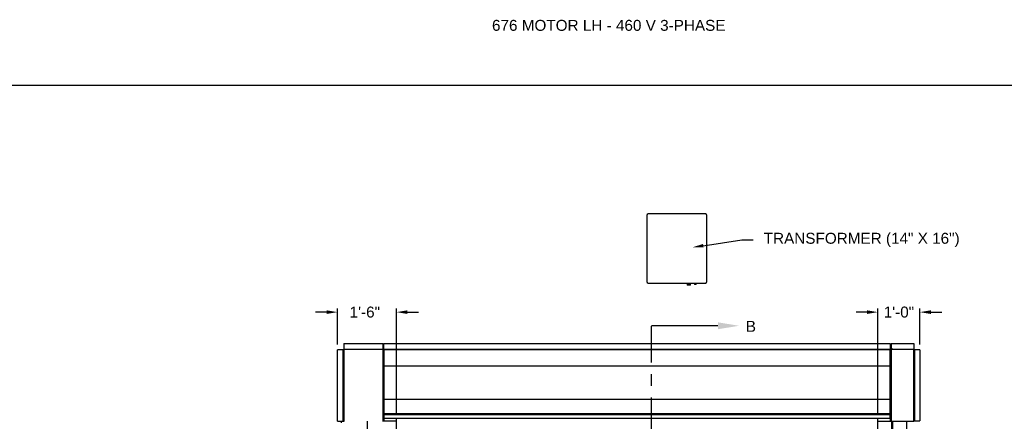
# Model space of a CAD drawing. Header units: inches. Extents: x 170 to 312, y 215 to 248.
# Tile 207 of 256: x 272.51 to 280.95, y 224.61 to 228.05. Entities that reach past the tile are written whole.
import ezdxf
from ezdxf import colors
from ezdxf.entities.mleader import LeaderData, LeaderLine
from ezdxf.math import Vec2, Vec3

# ---------------------------------------------------------------- set-up
doc = ezdxf.new("R2010")
doc.units = ezdxf.units.IN
doc.header["$LTSCALE"] = 0.25
doc.header["$MEASUREMENT"] = 0
doc.linetypes.add('CENTER', pattern=[2, 1.25, -0.25, 0.25, -0.25])
for name, color, linetype in [('ANNOTATIONS', 1, 'Continuous'), ('MOTOR LH', 7, 'Continuous'), ('SECTION CUTS', 6, 'CENTER')]:
    doc.layers.add(name, color=color, linetype=linetype)
doc.styles.add('ARIAL', font='arial.ttf', dxfattribs={"height": 0.09375})
doc.styles.get("Standard").update_dxf_attribs({"font": 'romans.shx'})
doc.dimstyles.new('STANDARD$0', dxfattribs={"dimtxt": 0.09375, "dimasz": 0.09375, "dimexe": 0.03125, "dimexo": 0.046875, "dimgap": 0.09, "dimtad": 0, "dimtih": 1, "dimtoh": 1, "dimdec": 4, "dimzin": 0, "dimdsep": 46, "dimtxsty": 'ARIAL', "dimcen": 0.09, "dimadec": 0, "dimazin": 0, "dimtfac": 1, "dimtdec": 4, "dimtofl": 0, "dimtmove": 0, "dimatfit": 1, "dimfxl": 1, "dimtolj": 1, "dimtzin": 0, "dimarcsym": 0})

# ---------------------------------------------------------------- blocks, each defined once
blk = doc.blocks.new('*D124')
at = {"layer": 'ANNOTATIONS', "color": 0, "lineweight": -2, "transparency": 16777216}
for p, q in [((275.1442, 225.5472), (275.0504, 225.5472)), ((275.2379, 225.2707), (275.2379, 225.5785)), ((275.7439, 224.6836), (275.7439, 225.5785)), ((275.8376, 225.5472), (275.9314, 225.5472))]:
    blk.add_line(p, q, dxfattribs=at)
at = {"layer": 'ANNOTATIONS', "color": 0, "transparency": 16777216}
for points in [[(275.1442, 225.5629), (275.1442, 225.5316), (275.2379, 225.5472)], [(275.8376, 225.5629), (275.8376, 225.5316), (275.7439, 225.5472)]]:
    blk.add_solid(points, dxfattribs=at)
at = {"layer": 'defpoints', "color": 0, "transparency": 16777216}
for p in [(275.2379, 225.5472), (275.2379, 225.2238), (275.7439, 224.6367)]:
    blk.add_point(p, dxfattribs=at)
at = {"layer": 'ANNOTATIONS', "color": 0, "transparency": 16777216, "insert": (275.4722, 225.5472), "char_height": 0.09375, "attachment_point": 5, "style": 'ARIAL'}
blk.add_mtext('\\A1;1\'-6"', dxfattribs=at)
blk = doc.blocks.new('*D125')
at = {"layer": 'ANNOTATIONS', "color": 0, "lineweight": -2, "transparency": 16777216}
for p, q in [((279.7766, 225.5472), (279.6829, 225.5472)), ((279.8704, 224.6836), (279.8704, 225.5785)), ((280.2306, 225.2711), (280.2306, 225.5785)), ((280.3243, 225.5472), (280.4181, 225.5472))]:
    blk.add_line(p, q, dxfattribs=at)
at = {"layer": 'ANNOTATIONS', "color": 0, "transparency": 16777216}
for points in [[(279.7766, 225.5629), (279.7766, 225.5316), (279.8704, 225.5472)], [(280.3243, 225.5629), (280.3243, 225.5316), (280.2306, 225.5472)]]:
    blk.add_solid(points, dxfattribs=at)
at = {"layer": 'defpoints', "color": 0, "transparency": 16777216}
for p in [(279.8704, 225.5472), (280.2306, 225.2242), (279.8704, 224.6367)]:
    blk.add_point(p, dxfattribs=at)
at = {"layer": 'ANNOTATIONS', "color": 0, "transparency": 16777216, "insert": (280.0505, 225.5472), "char_height": 0.09375, "attachment_point": 5, "style": 'ARIAL'}
blk.add_mtext('\\A1;1\'-0"', dxfattribs=at)

msp = doc.modelspace()

# ---------------------------------------------------------------- linework, layer by layer
at = {"layer": 'defpoints'}
msp.add_lwpolyline([(287.7119, 214.75854), (268.24203, 214.75854), (268.24203, 227.49365), (287.7119, 227.49365)], close=True, dxfattribs=at)
at = {"layer": 'MOTOR LH'}
for p, q in [((277.88897, 226.37672), (277.88897, 225.80912)), ((278.39239, 226.3892), (277.90145, 226.3892)), ((278.40486, 225.80912), (278.40486, 226.37672)), ((277.90145, 225.79665), (278.39239, 225.79665)), ((278.23487, 225.78752), (278.23454, 225.78733)), ((278.23454, 225.78733), (278.23487, 225.78714)), ((278.23454, 225.78733), (278.26382, 225.78733)), ((278.23487, 225.78669), (278.23454, 225.7865)), ((278.23454, 225.7865), (278.23487, 225.78631)), ((278.23454, 225.7865), (278.26382, 225.7865)), ((278.23487, 225.78586), (278.23454, 225.78567)), ((278.23454, 225.78567), (278.23487, 225.78548)), ((278.23454, 225.78567), (278.26382, 225.78567)), ((278.23487, 225.78503), (278.23454, 225.78484)), ((278.23454, 225.78484), (278.23487, 225.78464)), ((278.23454, 225.78484), (278.26382, 225.78484)), ((278.23487, 225.7842), (278.23454, 225.784)), ((278.23454, 225.784), (278.23487, 225.78381)), ((278.23454, 225.784), (278.26382, 225.784)), ((278.23487, 225.78336), (278.23454, 225.78317)), ((278.23454, 225.78317), (278.23487, 225.78298)), ((278.23454, 225.78317), (278.26382, 225.78317)), ((278.23487, 225.78253), (278.23454, 225.78234)), ((278.23454, 225.78234), (278.23487, 225.78215)), ((278.23454, 225.78234), (278.26382, 225.78234)), ((278.23487, 225.7817), (278.23454, 225.78151)), ((278.23454, 225.78151), (278.23487, 225.78132)), ((278.23454, 225.78151), (278.26382, 225.78151)), ((278.23487, 225.79665), (278.23487, 225.78752)), ((278.26349, 225.78752), (278.23487, 225.78752)), ((278.23487, 225.78714), (278.23487, 225.78669)), ((278.23487, 225.78714), (278.26349, 225.78714)), ((278.26349, 225.78669), (278.23487, 225.78669)), ((278.23487, 225.78631), (278.23487, 225.78586)), ((278.23487, 225.78631), (278.26349, 225.78631)), ((278.26349, 225.78586), (278.23487, 225.78586)), ((278.23487, 225.78548), (278.23487, 225.78503)), ((278.23487, 225.78548), (278.26349, 225.78548)), ((278.26349, 225.78503), (278.23487, 225.78503)), ((278.23487, 225.78464), (278.23487, 225.7842)), ((278.23487, 225.78464), (278.26349, 225.78464)), ((278.26349, 225.7842), (278.23487, 225.7842)), ((278.23487, 225.78381), (278.23487, 225.78336)), ((278.23487, 225.78381), (278.26349, 225.78381)), ((278.26349, 225.78336), (278.23487, 225.78336)), ((278.23487, 225.78298), (278.23487, 225.78253)), ((278.23487, 225.78298), (278.26349, 225.78298)), ((278.26349, 225.78253), (278.23487, 225.78253)), ((278.23487, 225.78215), (278.23487, 225.7817)), ((278.23487, 225.78215), (278.26349, 225.78215)), ((278.26349, 225.7817), (278.23487, 225.7817)), ((278.23487, 225.78132), (278.23487, 225.77901)), ((278.23487, 225.78132), (278.26349, 225.78132)), ((278.26349, 225.77901), (278.23487, 225.77901)), ((278.26349, 225.78752), (278.26349, 225.79665)), ((278.26382, 225.78733), (278.26349, 225.78752)), ((278.26349, 225.78714), (278.26382, 225.78733)), ((278.26349, 225.78669), (278.26349, 225.78714)), ((278.26382, 225.7865), (278.26349, 225.78669)), ((278.26349, 225.78631), (278.26382, 225.7865)), ((278.26349, 225.78586), (278.26349, 225.78631)), ((278.26382, 225.78567), (278.26349, 225.78586)), ((278.26349, 225.78548), (278.26382, 225.78567)), ((278.26349, 225.78503), (278.26349, 225.78548)), ((278.26382, 225.78484), (278.26349, 225.78503)), ((278.26349, 225.78464), (278.26382, 225.78484)), ((278.26349, 225.7842), (278.26349, 225.78464)), ((278.26382, 225.784), (278.26349, 225.7842)), ((278.26349, 225.78381), (278.26382, 225.784)), ((278.26349, 225.78336), (278.26349, 225.78381)), ((278.26382, 225.78317), (278.26349, 225.78336)), ((278.26349, 225.78298), (278.26382, 225.78317)), ((278.26349, 225.78253), (278.26349, 225.78298)), ((278.26382, 225.78234), (278.26349, 225.78253)), ((278.26349, 225.78215), (278.26382, 225.78234)), ((278.26349, 225.7817), (278.26349, 225.78215)), ((278.26382, 225.78151), (278.26349, 225.7817)), ((278.26349, 225.78132), (278.26382, 225.78151)), ((278.26349, 225.77901), (278.26349, 225.78132)), ((278.29819, 225.79118), (278.29786, 225.79099)), ((278.29786, 225.79099), (278.29819, 225.7908)), ((278.29786, 225.79099), (278.31316, 225.79099)), ((278.29819, 225.79052), (278.29786, 225.79033)), ((278.29786, 225.79033), (278.29819, 225.79013)), ((278.29786, 225.79033), (278.31316, 225.79033)), ((278.29819, 225.78985), (278.29786, 225.78966)), ((278.29786, 225.78966), (278.29819, 225.78947)), ((278.29786, 225.78966), (278.31316, 225.78966)), ((278.29819, 225.78919), (278.29786, 225.78899)), ((278.29786, 225.78899), (278.29819, 225.7888)), ((278.29786, 225.78899), (278.31316, 225.78899)), ((278.29819, 225.78852), (278.29786, 225.78833)), ((278.29786, 225.78833), (278.29819, 225.78814)), ((278.29786, 225.78833), (278.31316, 225.78833)), ((278.29819, 225.78786), (278.29786, 225.78766)), ((278.29786, 225.78766), (278.29819, 225.78747)), ((278.29786, 225.78766), (278.31316, 225.78766)), ((278.29819, 225.78719), (278.29786, 225.787)), ((278.29786, 225.787), (278.29819, 225.78681)), ((278.29786, 225.787), (278.31316, 225.787)), ((278.29819, 225.78652), (278.29786, 225.78633)), ((278.29786, 225.78633), (278.29819, 225.78614)), ((278.29786, 225.78633), (278.31316, 225.78633)), ((278.29819, 225.79665), (278.29819, 225.79118)), ((278.29819, 225.79118), (278.31283, 225.79118)), ((278.29819, 225.7908), (278.29819, 225.79052)), ((278.29819, 225.7908), (278.31283, 225.7908)), ((278.29819, 225.79052), (278.31283, 225.79052)), ((278.29819, 225.79013), (278.29819, 225.78985)), ((278.29819, 225.79013), (278.31283, 225.79013)), ((278.29819, 225.78985), (278.31283, 225.78985)), ((278.29819, 225.78947), (278.29819, 225.78919)), ((278.29819, 225.78947), (278.31283, 225.78947)), ((278.29819, 225.78919), (278.31283, 225.78919)), ((278.29819, 225.7888), (278.29819, 225.78852)), ((278.29819, 225.7888), (278.31283, 225.7888)), ((278.29819, 225.78852), (278.31283, 225.78852)), ((278.29819, 225.78814), (278.29819, 225.78786)), ((278.29819, 225.78814), (278.31283, 225.78814)), ((278.29819, 225.78786), (278.31283, 225.78786)), ((278.29819, 225.78747), (278.29819, 225.78719)), ((278.29819, 225.78747), (278.31283, 225.78747)), ((278.29819, 225.78719), (278.31283, 225.78719)), ((278.29819, 225.78681), (278.29819, 225.78652)), ((278.29819, 225.78681), (278.31283, 225.78681)), ((278.29819, 225.78652), (278.31283, 225.78652)), ((278.29819, 225.78614), (278.29819, 225.78467)), ((278.29819, 225.78614), (278.31283, 225.78614)), ((278.31283, 225.78467), (278.29819, 225.78467)), ((278.31283, 225.79118), (278.31283, 225.79665)), ((278.31316, 225.79099), (278.31283, 225.79118)), ((278.31283, 225.7908), (278.31316, 225.79099)), ((278.31283, 225.79052), (278.31283, 225.7908)), ((278.31316, 225.79033), (278.31283, 225.79052)), ((278.31283, 225.79013), (278.31316, 225.79033)), ((278.31283, 225.78985), (278.31283, 225.79013)), ((278.31316, 225.78966), (278.31283, 225.78985)), ((278.31283, 225.78947), (278.31316, 225.78966)), ((278.31283, 225.78919), (278.31283, 225.78947)), ((278.31316, 225.78899), (278.31283, 225.78919)), ((278.31283, 225.7888), (278.31316, 225.78899)), ((278.31283, 225.78852), (278.31283, 225.7888)), ((278.31316, 225.78833), (278.31283, 225.78852)), ((278.31283, 225.78814), (278.31316, 225.78833)), ((278.31283, 225.78786), (278.31283, 225.78814)), ((278.31316, 225.78766), (278.31283, 225.78786)), ((278.31283, 225.78747), (278.31316, 225.78766)), ((278.31283, 225.78719), (278.31283, 225.78747)), ((278.31316, 225.787), (278.31283, 225.78719)), ((278.31283, 225.78681), (278.31316, 225.787)), ((278.31283, 225.78652), (278.31283, 225.78681)), ((278.31316, 225.78633), (278.31283, 225.78652)), ((278.31283, 225.78614), (278.31316, 225.78633)), ((278.31283, 225.78467), (278.31283, 225.78614)), ((275.29159, 225.27751), (275.29159, 224.61339)), ((275.63092, 225.22981), (275.63092, 225.27751)), ((275.63519, 225.22981), (275.63519, 225.27829)), ((279.97483, 225.27829), (279.97483, 225.22981)), ((279.98332, 225.27751), (279.98332, 225.22981)), ((280.17728, 225.27751), (280.17728, 224.61462)), ((275.28908, 225.22384), (275.23793, 225.22384)), ((275.28588, 224.61339), (275.28588, 225.22384)), ((275.28908, 225.22384), (275.28908, 224.61339)), ((275.28989, 225.22384), (275.28989, 224.61339)), ((275.29159, 225.22956), (275.61598, 225.22956)), ((275.63092, 225.22635), (275.29159, 225.22635)), ((275.61598, 225.22635), (275.61598, 225.22981)), ((275.61598, 225.22981), (275.63519, 225.22981)), ((275.62451, 225.22635), (275.62451, 225.22981)), ((275.63092, 224.61088), (275.63092, 225.22635)), ((275.63519, 225.22555), (275.63092, 225.22555)), ((275.63519, 225.23034), (279.97483, 225.23034)), ((275.63519, 225.22688), (279.97483, 225.22688)), ((275.63519, 225.22688), (275.63519, 224.63674)), ((279.99826, 225.22981), (279.97483, 225.22981)), ((279.97483, 224.63674), (279.97483, 225.22688)), ((279.98332, 225.22555), (279.97483, 225.22555)), ((280.17728, 225.22635), (279.98332, 225.22635)), ((279.98332, 225.22635), (279.98332, 224.61169)), ((279.98973, 225.22635), (279.98973, 225.22981)), ((279.99826, 225.22635), (279.99826, 225.22981)), ((279.99826, 225.22956), (280.17728, 225.22956)), ((280.23057, 225.22422), (280.17728, 225.22422)), ((280.17941, 224.61462), (280.17941, 225.22422)), ((280.18262, 225.22422), (280.18262, 224.61462)), ((275.63519, 225.08749), (279.97483, 225.08749)), ((275.63519, 224.80124), (279.97483, 224.80124)), ((275.63519, 224.68019), (275.63092, 224.68019)), ((275.63519, 224.67856), (279.97483, 224.67856)), ((279.98332, 224.68019), (279.97483, 224.68019)), ((279.97483, 224.67809), (279.97694, 224.67809)), ((279.97694, 224.61169), (279.97694, 224.68019)), ((275.23793, 224.61339), (275.28989, 224.61339)), ((275.27197, 224.61339), (275.26918, 224.59759)), ((275.29159, 224.61088), (275.29159, 224.61169)), ((275.29218, 224.61169), (275.29159, 224.61169)), ((275.49662, 220.41698), (275.49662, 224.61169)), ((275.74387, 224.61169), (275.63092, 224.61169)), ((275.63433, 224.62447), (275.63433, 224.6671)), ((275.63433, 224.66043), (275.63519, 224.66043)), ((275.63433, 224.65479), (275.63519, 224.65479)), ((275.63433, 224.64015), (275.63519, 224.64015)), ((275.63433, 224.63115), (275.6373, 224.63115)), ((275.6373, 224.61169), (275.6373, 224.63674)), ((275.74387, 220.41698), (275.74387, 224.63674)), ((279.87037, 220.41698), (279.87037, 224.63674)), ((279.87037, 224.61169), (280.17648, 224.61169)), ((279.97991, 224.65944), (279.97694, 224.65944)), ((279.97991, 224.64773), (279.97694, 224.64773)), ((279.97991, 224.63408), (279.97694, 224.63408)), ((279.97991, 224.63214), (279.97694, 224.63214)), ((279.97991, 224.62447), (279.97991, 224.6671)), ((279.98973, 220.69422), (279.98973, 224.61169)), ((279.99826, 220.69422), (279.99826, 224.61169)), ((280.11762, 220.41698), (280.11762, 224.61169)), ((280.17729, 224.61462), (280.23057, 224.61462))]:
    msp.add_line(p, q, dxfattribs=at)
for centre, radius, start, end in [((277.90145, 226.37672), 0.01248, 90, 180), ((278.39239, 226.37672), 0.01248, 0, 90), ((277.90145, 225.80912), 0.01248, 180, 270), ((278.39239, 225.80912), 0.01248, 270, 0), ((275.29159, 225.22384), 0.00251, 90, 180), ((275.29159, 225.22384), 0.00171, 90, 180), ((280.17728, 225.22422), 0.00213, 0, 90), ((280.17728, 225.22422), 0.00133, 0, 90)]:
    msp.add_arc(centre, radius, start, end, dxfattribs=at)
for points in [[(275.29159, 225.27751), (275.63092, 225.27751)], [(275.63519, 225.27829), (279.97483, 225.27829)], [(279.98332, 225.27751), (280.17728, 225.27751)], [(275.23793, 224.61339), (275.23793, 225.22384)], [(280.23057, 225.22422), (280.23057, 224.61462)], [(275.63519, 224.67098), (279.97483, 224.67098)], [(275.63092, 224.6671), (275.63433, 224.6671)], [(275.63433, 224.62447), (275.63092, 224.62447)], [(279.97483, 224.63674), (275.63519, 224.63674)], [(279.97991, 224.6671), (279.98332, 224.6671)], [(279.98332, 224.62447), (279.97991, 224.62447)]]:
    msp.add_open_spline(points, degree=1, dxfattribs=at)
for points, knots in [([(275.29159, 224.61088), (275.29133, 224.61091), (275.29077, 224.61096), (275.29001, 224.61138), (275.28941, 224.61205), (275.28912, 224.61277), (275.28909, 224.61323), (275.28908, 224.61339)], [0, 0, 0, 0, 0.1999541, 0.424458, 0.6490042, 0.8735548, 1, 1, 1, 1]), ([(275.29159, 224.61169), (275.29138, 224.61171), (275.29096, 224.61175), (275.29042, 224.61211), (275.29003, 224.61262), (275.2899, 224.61308), (275.28989, 224.61334), (275.28989, 224.61339)], [0, 0, 0, 0, 0.2355208, 0.4711798, 0.7067886, 0.9424267, 1, 1, 1, 1]), ([(275.29159, 224.61339), (275.29167, 224.61313), (275.29185, 224.61257), (275.29211, 224.61181), (275.29238, 224.61121), (275.29261, 224.61092), (275.29275, 224.61089), (275.2928, 224.61088)], [0, 0, 0, 0, 0.1999167, 0.4244167, 0.6489701, 0.8734859, 1, 1, 1, 1]), ([(280.17553, 224.61169), (280.17566, 224.61172), (280.17593, 224.6118), (280.17634, 224.61238), (280.17674, 224.61321), (280.17706, 224.61402), (280.17724, 224.6145), (280.17728, 224.61462)], [0, 0, 0, 0, 0.2297497, 0.4595675, 0.6893808, 0.9192412, 1, 1, 1, 1]), ([(280.17941, 224.61462), (280.17938, 224.61427), (280.1793, 224.61356), (280.17873, 224.61264), (280.17789, 224.61197), (280.17708, 224.61171), (280.1766, 224.61169), (280.17648, 224.61169)], [0, 0, 0, 0, 0.2297562, 0.4595704, 0.6893926, 0.919238, 1, 1, 1, 1])]:
    msp.add_open_spline(points, degree=3, knots=knots, dxfattribs=at)
at = {"layer": 'SECTION CUTS'}
msp.add_line((277.92999, 220.21502), (277.92999, 225.4303), dxfattribs=at)

# ---------------------------------------------------------------- texts
at = {"layer": 'ANNOTATIONS', "insert": (276.56248, 228.05267), "char_height": 0.09375, "width": 4.6220629, "attachment_point": 1, "line_spacing_factor": 0.86134, "style": 'ARIAL'}
msp.add_mtext('676 MOTOR LH - 460 V 3-PHASE', dxfattribs=at)
at = {"layer": 'SECTION CUTS', "style": 'ARIAL'}
msp.add_text('B', height=0.09375, dxfattribs=at).set_placement((278.73802, 225.3786))

# ---------------------------------------------------------------- dimensions: what is measured, and where the dimension line sits
at = {"layer": 'ANNOTATIONS'}
for base, p1, p2, text, picture, middle in [((275.23793, 225.54724), (275.74387, 224.63674), (275.23793, 225.22384), '1\'-6"', '*D124', (275.47218, 225.54724)), ((279.87037, 225.54724), (280.23057, 225.22422), (279.87037, 224.63674), '1\'-0"', '*D125', (280.05047, 225.54724))]:
    dim = msp.add_linear_dim(base=base, p1=p1, p2=p2, angle=180, text=text, dimstyle='STANDARD$0', dxfattribs=at)
    dim.commit()
    dim.dimension.update_dxf_attribs({"geometry": picture, "text_midpoint": middle, "dimtype": 160})

# ---------------------------------------------------------------- leaders
ml = msp.add_multileader_mtext('Standard', dxfattribs=at)
ml.set_content('TRANSFORMER (14" X 16")', color=256, style='ARIAL')
ml.set_leader_properties()
ml.build(insert=Vec2(0, 0))
ml.multileader.update_dxf_attribs({"dogleg_length": 0.36, "arrow_head_size": 0.09375})
ctx = ml.context
ctx.base_point, ctx.char_height, ctx.arrow_head_size, ctx.landing_gap_size, ctx.plane_origin = Vec3(278.80163, 226.16662), 0.09375, 0.09375, 0.09, Vec3(278.01659, 225.73339)
notes = []
notes.append((ctx, [(0, (1, 1, 0), (278.70367, 226.16662), (1, 0), 0.09796, [(0, [(278.28097, 226.10274)], 0, [])])]))
ctx.mtext.insert, ctx.mtext.flow_direction = Vec3(278.89163, 226.22728), 5
at = {"layer": 'SECTION CUTS'}
ml = msp.add_multileader_mtext('Standard', dxfattribs=at)
ml.set_content('', color=256)
ml.set_leader_properties()
ml.build(insert=Vec2(0, 0))
ml.multileader.update_dxf_attribs({"dogleg_length": 0, "arrow_head_size": 0.18})
ctx = ml.context
ctx.base_point, ctx.char_height, ctx.arrow_head_size, ctx.landing_gap_size, ctx.plane_origin, ctx.plane_x_axis, ctx.plane_y_axis = Vec3(277.92999, 225.4303), 0.18, 0.18, 0, Vec3(278.67951, 225.4303), Vec3(0, 1), Vec3(-1, 0)
notes.append((ctx, [(0, (1, 1, 0), (277.92999, 225.4303), (1, 0), 0, [(0, [(278.67951, 225.4303)], 0, [])])]))
ctx.mtext.insert, ctx.mtext.text_direction, ctx.mtext.rotation, ctx.mtext.flow_direction = Vec3(277.83999, 225.4303), Vec3(0, 1), 1.5707963, 5
for ctx, leaders in notes:
    for number, flags, end, landing, length, lines in leaders:
        leader = LeaderData()
        leader.index, (leader.has_last_leader_line, leader.has_dogleg_vector, leader.attachment_direction) = number, flags
        leader.last_leader_point, leader.dogleg_vector, leader.dogleg_length = Vec3(end), Vec3(landing), length
        for number, points, colour, breaks in lines:
            line = LeaderLine()
            line.index, line.vertices, line.color, line.breaks = number, Vec3.list(points), colors.encode_raw_color(colour), breaks
            leader.lines.append(line)
        ctx.leaders.append(leader)

doc.saveas('drawing.dxf')
